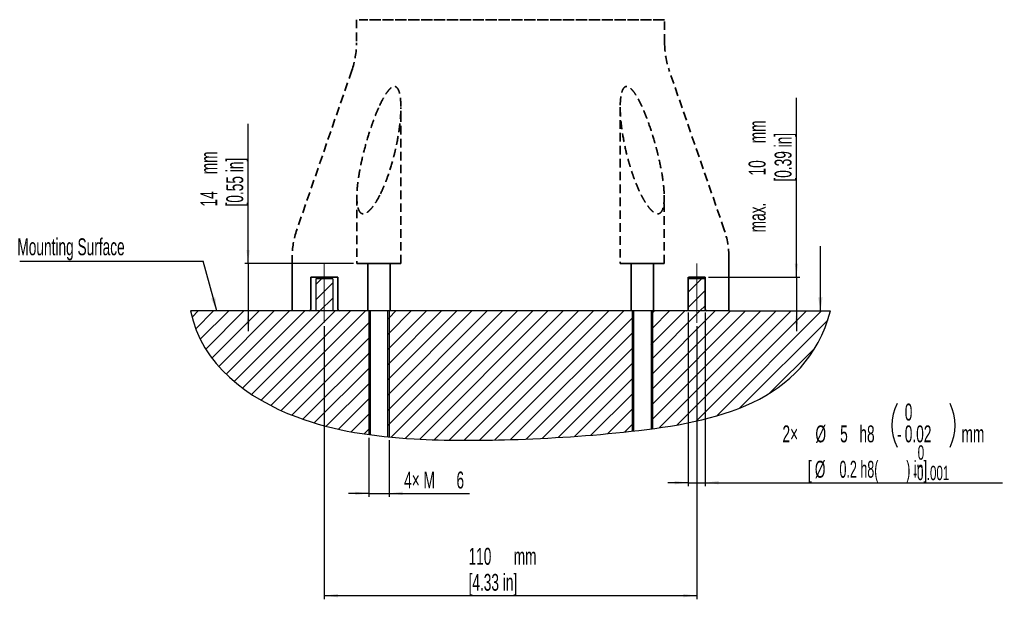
# Model space of a CAD drawing. Header units: millimetres. Extents: x 118 to 279, y 46 to 284.
# Tile 1 of 2: x 125 to 270, y 46 to 136. Entities that reach past the tile are written whole.
import ezdxf

# ---------------------------------------------------------------- set-up
doc = ezdxf.new("R2010")
doc.units = ezdxf.units.MM
doc.linetypes.add('CENTERX2', pattern=[20.32, 12.7, -2.54, 2.54, -2.54])
doc.linetypes.add('HIDDEN', pattern=[1.905, 1.27, -0.635])
for name, color, linetype in [('剖面线层', 2, 'Continuous'), ('标注层', 3, 'Continuous'), ('细线层', 4, 'Continuous')]:
    doc.layers.add(name, color=color, linetype=linetype)
doc.layers.add('实线层', color=7, linetype='Continuous', lineweight=25)
doc.layers.add('虚线层', color=6, linetype='HIDDEN', lineweight=25)
doc.styles.add('SLDTEXTSTYLE0', font='TXT', dxfattribs={"width": 0.605})
doc.styles.add('SLDTEXTSTYLE3', font='TXT', dxfattribs={"width": 0.5525})
doc.dimstyles.new('SLDDIMSTYLE0', dxfattribs={"dimtxt": 2.5, "dimasz": 2, "dimexe": 0, "dimexo": 0.0625, "dimtad": 2, "dimlfac": 2, "dimrnd": 1e-09, "dimzin": 12, "dimdsep": 46, "dimtxsty": 'SLDTEXTSTYLE0', "dimsah": 1, "dimcen": 0.09, "dimadec": 0, "dimazin": 3, "dimtfac": 1, "dimtofl": 0, "dimtmove": 0, "dimatfit": 3, "dimfxl": 0, "dimfrac": 2, "dimtolj": 1, "dimtzin": 12, "dimarcsym": 0})
doc.dimstyles.new('SLDDIMSTYLE2', dxfattribs={"dimtxt": 2.5, "dimasz": 2, "dimexe": 0, "dimexo": 0.0625, "dimtad": 2, "dimlfac": 2, "dimrnd": 1e-09, "dimzin": 12, "dimdsep": 46, "dimtxsty": 'SLDTEXTSTYLE0', "dimsah": 1, "dimcen": 0.09, "dimadec": 0, "dimazin": 3, "dimtfac": 1, "dimtmove": 0, "dimatfit": 0, "dimfxl": 0, "dimfrac": 2, "dimtolj": 1, "dimtzin": 12, "dimarcsym": 0})
doc.dimstyles.new('SLDDIMSTYLE7', dxfattribs={"dimtxt": 2.5, "dimasz": 2, "dimexe": 0, "dimexo": 0.0625, "dimtad": 2, "dimlfac": 2, "dimrnd": 1e-09, "dimzin": 12, "dimdsep": 46, "dimtxsty": 'SLDTEXTSTYLE0', "dimsah": 1, "dimcen": 0.09, "dimadec": 0, "dimazin": 3, "dimtfac": 1, "dimtmove": 0, "dimatfit": 0, "dimfxl": 0, "dimfrac": 2, "dimtolj": 1, "dimtzin": 12, "dimarcsym": 0})
doc.dimstyles.new('SLDDIMSTYLE8', dxfattribs={"dimtxt": 2.5, "dimasz": 2, "dimexe": 0, "dimexo": 0.0625, "dimtad": 2, "dimlfac": 2, "dimrnd": 1e-09, "dimzin": 12, "dimdsep": 46, "dimtxsty": 'SLDTEXTSTYLE0', "dimsah": 1, "dimcen": 0.09, "dimadec": 0, "dimazin": 3, "dimtol": 1, "dimtm": 0.018, "dimtfac": 1, "dimtmove": 0, "dimatfit": 0, "dimfxl": 0, "dimfrac": 2, "dimtolj": 1, "dimarcsym": 0})
doc.dimstyles.new('SLDDIMSTYLE9', dxfattribs={"dimtxt": 0.18, "dimasz": 2, "dimexe": 0, "dimexo": 0.0625, "dimgap": 0, "dimtad": 0, "dimtih": 1, "dimtoh": 1, "dimdec": 0, "dimrnd": 1e-09, "dimzin": 0, "dimdsep": 46, "dimtxsty": 'Standard', "dimsah": 1, "dimcen": 0.09, "dimadec": 0, "dimazin": 0, "dimtfac": 2, "dimtdec": 0, "dimtofl": 0, "dimtmove": 0, "dimatfit": 3, "dimfxl": 0, "dimfrac": 2, "dimtolj": 1, "dimtzin": 0, "dimarcsym": 0})

# ---------------------------------------------------------------- blocks, each defined once
blk = doc.blocks.new('SW_NOTE_0')
at = {"layer": '标注层', "color": 0, "attachment_point": 1, "style": 'SLDTEXTSTYLE0'}
for s, insert, char_height in [('0', (0.66, 2.73), 2.12), ('-0 .001', (0, -0.29), 2.117)]:
    blk.add_mtext(s, dxfattribs=dict(at, insert=insert, char_height=char_height))
blk = doc.blocks.new('_D_10')
at = {"layer": '标注层'}
for p, q in [((176.29, 73.99), (176.29, 65.3)), ((179.29, 73.64), (179.29, 65.3)), ((176.29, 65.8), (173.29, 65.8)), ((176.29, 65.8), (179.29, 65.8)), ((179.29, 65.8), (191.16, 65.8))]:
    blk.add_line(p, q, dxfattribs=at)
for points in [[(176.29, 65.8), (174.29, 66.05), (174.29, 65.55)], [(179.29, 65.8), (181.29, 65.55), (181.29, 66.05)]]:
    blk.add_solid(points, dxfattribs=at)
at = {"layer": '标注层', "char_height": 2.5, "attachment_point": 1, "style": 'SLDTEXTSTYLE0'}
for s, insert in [('4× M', (181.52, 69.02)), ('6', (189.25, 69.02))]:
    blk.add_mtext(s, dxfattribs=dict(at, insert=insert))
blk = doc.blocks.new('_D_11')
at = {"layer": '标注层'}
for p, q in [((158.48, 99.75), (158.48, 120.41)), ((174.04, 99.75), (157.98, 99.75)), ((158.48, 99.75), (158.48, 92.75)), ((158.48, 92.75), (158.48, 89.75))]:
    blk.add_line(p, q, dxfattribs=at)
for points in [[(158.48, 99.75), (158.73, 101.75), (158.23, 101.75)], [(158.48, 92.75), (158.23, 90.75), (158.73, 90.75)]]:
    blk.add_solid(points, dxfattribs=at)
at = {"layer": '标注层', "char_height": 2.5, "attachment_point": 1, "rotation": 90, "style": 'SLDTEXTSTYLE0'}
for s, insert in [('[0.55 in]', (155.26, 108.18)), ('mm', (151.42, 112.94)), ('14', (151.42, 108.18))]:
    blk.add_mtext(s, dxfattribs=dict(at, insert=insert))
blk = doc.blocks.new('_D_12')
at = {"layer": '标注层'}
for p, q in [((239.45, 97.75), (239.45, 124.23)), ((226.48, 97.75), (239.95, 97.75)), ((239.45, 97.75), (239.45, 92.75)), ((229.98, 92.75), (239.95, 92.75)), ((239.45, 92.75), (239.45, 89.75))]:
    blk.add_line(p, q, dxfattribs=at)
for points in [[(239.45, 97.75), (239.7, 99.75), (239.2, 99.75)], [(239.45, 92.75), (239.2, 90.75), (239.7, 90.75)]]:
    blk.add_solid(points, dxfattribs=at)
at = {"layer": '标注层', "char_height": 2.5, "attachment_point": 1, "rotation": 90, "style": 'SLDTEXTSTYLE0'}
for s, insert in [('[0.39 in]', (236.23, 111.86)), ('mm', (232.39, 117.52)), ('10', (232.39, 112.76)), ('max.', (232.39, 104.36))]:
    blk.add_mtext(s, dxfattribs=dict(at, insert=insert))
blk = doc.blocks.new('_D_13')
at = {"layer": '标注层'}
for p, q in [((223.48, 92.5), (223.48, 66.88)), ((225.98, 92.5), (225.98, 66.88)), ((223.48, 67.38), (220.48, 67.38)), ((223.48, 67.38), (225.98, 67.38)), ((225.98, 67.38), (269.87, 67.38))]:
    blk.add_line(p, q, dxfattribs=at)
for centre, start, end in [((260.77, 75.84), 153.4349, 206.5651), ((255.68, 75.84), 333.4349, 26.5651)]:
    blk.add_arc(centre, 7.22, start, end, dxfattribs=at)
for points in [[(223.48, 67.38), (221.48, 67.63), (221.48, 67.13)], [(225.98, 67.38), (227.98, 67.13), (227.98, 67.63)]]:
    blk.add_solid(points, dxfattribs=at)
at = {"layer": '标注层', "char_height": 2.5, "attachment_point": 1}
for s, insert, style in [('0', (255.45, 79.06), 'SLDTEXTSTYLE0'), ('2×', (237.39, 75.84), 'SLDTEXTSTYLE0'), ('%%c', (242.26, 75.84), 'SLDTEXTSTYLE0'), ('5', (245.91, 75.84), 'SLDTEXTSTYLE0'), ('h8', (248.75, 75.84), 'SLDTEXTSTYLE0'), ('0.02', (255.45, 75.84), 'SLDTEXTSTYLE0'), ('-', (254.31, 75.84), 'SLDTEXTSTYLE0'), ('mm', (263.83, 75.84), 'SLDTEXTSTYLE0'), ('[', (241.14, 70.61), 'SLDTEXTSTYLE0'), ('%%c', (242.17, 70.61), 'SLDTEXTSTYLE0'), ('0.2 h8(        ) in]', (245.81, 70.61), 'SLDTEXTSTYLE3')]:
    blk.add_mtext(s, dxfattribs=dict(at, insert=insert, style=style))
blk = doc.blocks.new('_D_14')
at = {"layer": '标注层'}
for p, q in [((169.73, 90.5), (169.73, 50.19)), ((224.73, 90.5), (224.73, 50.19)), ((169.73, 50.69), (224.73, 50.69))]:
    blk.add_line(p, q, dxfattribs=at)
for points in [[(169.73, 50.69), (171.73, 50.44), (171.73, 50.94)], [(224.73, 50.69), (222.73, 50.94), (222.73, 50.44)]]:
    blk.add_solid(points, dxfattribs=at)
at = {"layer": '标注层', "char_height": 2.5, "attachment_point": 1, "style": 'SLDTEXTSTYLE0'}
for s, insert in [('110', (191.03, 57.75)), ('mm', (197.7, 57.75)), ('[4.33 in]', (191.03, 53.91))]:
    blk.add_mtext(s, dxfattribs=dict(at, insert=insert))
blk = doc.blocks.new('SW_NOTE_3')
at = {"layer": '标注层', "color": 0}
blk.add_line((-27.06, 0), (0, 0), dxfattribs=at)
at = {"layer": '标注层', "color": 0, "insert": (-27.44, 3.35), "char_height": 2.5, "attachment_point": 1, "style": 'SLDTEXTSTYLE0'}
blk.add_mtext('Mounting Surface', dxfattribs=at)

msp = doc.modelspace()

# ---------------------------------------------------------------- hatches: boundary and pattern name
at = {"layer": '剖面线层'}
h = msp.add_hatch(dxfattribs=at)
h.set_pattern_fill('ANSI31', color=256, scale=0.5, style=0)
h.paths.add_polyline_path([(170.984436, 92.75371), (170.984436, 97.47035), (168.484436, 97.47035), (168.484436, 92.75371)], flags=0)
h = msp.add_hatch(dxfattribs=at)
h.set_pattern_fill('ANSI31', color=256, scale=0.5, style=0)
edge = h.paths.add_edge_path(flags=0)
edge.add_arc((223.234436, 93.00371), 0.25, 270, 360, ccw=False)
edge.add_line((223.234436, 92.75371), (226.234436, 92.75371))
edge.add_arc((226.234436, 93.00371), 0.25, 180, 270, ccw=False)
edge.add_line((225.984436, 93.00371), (225.984436, 97.47035))
edge.add_line((225.984436, 97.47035), (223.484436, 97.47035))
edge.add_line((223.484436, 97.47035), (223.484436, 93.00371))
h = msp.add_hatch(dxfattribs=at)
h.set_pattern_fill('ANSI31', color=256, scale=0.5, style=0)
edge = h.paths.add_edge_path(flags=0)
edge.add_line((168.484436, 92.75371), (149.984436, 92.75371))
edge.add_spline(control_points=[(149.984436, 92.75371), (151.628814, 84.752541), (161.634837, 77.465733), (172.682126, 74.989031), (176.288999, 74.488525)], knot_values=[0, 0, 0, 0, 0.210366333, 0.3104046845, 0.3104046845, 0.3104046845, 0.3104046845], weights=[1, 1, 1, 1, 1], degree=3, periodic=0)
edge.add_line((176.288999, 74.488525), (176.288999, 92.75371))
edge.add_line((176.288999, 92.75371), (170.984436, 92.75371))
edge.add_line((170.984436, 92.75371), (168.484436, 92.75371))
h = msp.add_hatch(dxfattribs=at)
h.set_pattern_fill('ANSI31', color=256, scale=0.5, style=0)
edge = h.paths.add_edge_path(flags=0)
edge.add_line((176.288999, 92.75371), (176.288999, 74.488525))
edge.add_spline(control_points=[(176.288999, 74.488525), (176.35565, 74.479276), (176.422317, 74.470129), (176.488999, 74.461082)], knot_values=[0.3104046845, 0.3104046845, 0.3104046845, 0.3104046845, 0.3122532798, 0.3122532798, 0.3122532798, 0.3122532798], weights=[1, 1, 1, 1], degree=3, periodic=0)
edge.add_line((176.488999, 74.461082), (176.488999, 92.75371))
edge.add_line((176.488999, 92.75371), (176.288999, 92.75371))
h = msp.add_hatch(dxfattribs=at)
h.set_pattern_fill('ANSI31', color=256, scale=0.5, style=0)
edge = h.paths.add_edge_path(flags=0)
edge.add_line((179.088999, 92.75371), (179.088999, 74.157108))
edge.add_spline(control_points=[(179.088999, 74.157108), (179.155655, 74.150485), (179.222322, 74.143945), (179.288999, 74.137487)], knot_values=[0.3362150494, 0.3362150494, 0.3362150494, 0.3362150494, 0.3380536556, 0.3380536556, 0.3380536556, 0.3380536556], weights=[1, 1, 1, 1], degree=3, periodic=0)
edge.add_line((179.288999, 74.137487), (179.288999, 92.75371))
edge.add_line((179.288999, 92.75371), (179.088999, 92.75371))
h = msp.add_hatch(dxfattribs=at)
h.set_pattern_fill('ANSI31', color=256, scale=0.5, style=0)
edge = h.paths.add_edge_path(flags=0)
edge.add_line((179.288999, 92.75371), (179.288999, 74.137487))
edge.add_spline(control_points=[(179.288999, 74.137487), (180.518745, 74.018382), (186.505371, 73.575077), (198.489024, 73.627732), (209.015329, 74.296018), (215.129856, 74.980429), (215.179872, 74.986047)], knot_values=[0.3380536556, 0.3380536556, 0.3380536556, 0.3380536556, 0.3719638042, 0.5026810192, 0.6663202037, 0.6676693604, 0.6676693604, 0.6676693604, 0.6676693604], weights=[1, 1, 1, 1, 1, 1, 1], degree=3, periodic=0)
edge.add_line((215.179872, 74.986047), (215.179872, 92.75371))
edge.add_line((215.179872, 92.75371), (179.288999, 92.75371))
h = msp.add_hatch(dxfattribs=at)
h.set_pattern_fill('ANSI31', color=256, scale=0.5, style=0)
edge = h.paths.add_edge_path(flags=0)
edge.add_line((215.179872, 92.75371), (215.179872, 74.986047))
edge.add_spline(control_points=[(215.179872, 74.986047), (215.246512, 74.993533), (215.313179, 75.001056), (215.379872, 75.00862)], knot_values=[0.6676693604, 0.6676693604, 0.6676693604, 0.6676693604, 0.6694669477, 0.6694669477, 0.6694669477, 0.6694669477], weights=[1, 1, 1, 1], degree=3, periodic=0)
edge.add_line((215.379872, 75.00862), (215.379872, 92.75371))
edge.add_line((215.379872, 92.75371), (215.179872, 92.75371))
h = msp.add_hatch(dxfattribs=at)
h.set_pattern_fill('ANSI31', color=256, scale=0.5, style=0)
edge = h.paths.add_edge_path(flags=0)
edge.add_line((217.979872, 92.75371), (217.979872, 75.325696))
edge.add_spline(control_points=[(217.979872, 75.325696), (218.046535, 75.334488), (218.113202, 75.34334), (218.179872, 75.352252)], knot_values=[0.6927422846, 0.6927422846, 0.6927422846, 0.6927422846, 0.6945286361, 0.6945286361, 0.6945286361, 0.6945286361], weights=[1, 1, 1, 1], degree=3, periodic=0)
edge.add_line((218.179872, 75.352252), (218.179872, 92.75371))
edge.add_line((218.179872, 92.75371), (217.979872, 92.75371))
h = msp.add_hatch(dxfattribs=at)
h.set_pattern_fill('ANSI31', color=256, scale=0.5, style=0)
edge = h.paths.add_edge_path(flags=0)
edge.add_line((218.179872, 92.75371), (218.179872, 75.352252))
edge.add_spline(control_points=[(218.179872, 75.352252), (229.580611, 76.876216), (241.058241, 80.164179), (244.484436, 92.75371)], knot_values=[0.6945286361, 0.6945286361, 0.6945286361, 0.6945286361, 1, 1, 1, 1], weights=[1, 1, 1, 1], degree=3, periodic=0)
edge.add_line((244.484436, 92.75371), (229.484436, 92.75371))
edge.add_line((229.484436, 92.75371), (226.234436, 92.75371))
edge.add_line((226.234436, 92.75371), (223.234436, 92.75371))
edge.add_line((223.234436, 92.75371), (218.179872, 92.75371))

# ---------------------------------------------------------------- linework, layer by layer
at = {"color": 179, "linetype": 'CENTERX2', "lineweight": 35}
for p, q in [((181.036831, 99.75371), (174.541167, 99.75371)), ((181.036831, 99.75371), (174.541167, 99.75371)), ((176.138999, 99.75371), (176.138999, 92.75371)), ((176.148038, 99.75371), (179.42996, 99.75371)), ((176.148038, 99.75371), (179.42996, 99.75371)), ((179.438999, 92.75371), (179.438999, 99.75371)), ((219.927704, 99.75371), (213.43204, 99.75371)), ((219.927704, 99.75371), (213.43204, 99.75371)), ((215.029872, 99.75371), (215.029872, 92.75371)), ((215.038911, 99.75371), (218.320833, 99.75371)), ((215.038911, 99.75371), (218.320833, 99.75371)), ((218.329872, 92.75371), (218.329872, 99.75371)), ((170.484436, 97.75371), (171.725322, 97.75371)), ((171.734436, 93.00371), (171.734436, 97.75371))]:
    msp.add_line(p, q, dxfattribs=at)
at = {"color": 179, "linetype": 'Continuous', "lineweight": 35}
for p, q in [((170.484436, 97.75371), (168.984436, 97.75371)), ((223.484436, 97.75371), (223.484436, 93.00371)), ((225.984436, 93.00371), (225.984436, 97.75371))]:
    msp.add_line(p, q, dxfattribs=at)
for centre, start, end in [((167.484436, 93.00371), 270, 0), ((171.984436, 93.00371), 180, 270), ((223.234436, 93.00371), 270, 0), ((226.234436, 93.00371), 180, 270)]:
    msp.add_arc(centre, 0.25, start, end, dxfattribs=at)
at = {"layer": '实线层', "linetype": 'CENTERX2', "lineweight": 18}
for p, q in [((169.734436, 99.75371), (169.734436, 91.00371)), ((224.734436, 99.75371), (224.734436, 91.00371))]:
    msp.add_line(p, q, dxfattribs=at)
at = {"layer": '实线层'}
for p, q in [((170.984436, 97.47035), (168.484436, 97.47035)), ((168.484436, 97.47035), (168.484436, 92.75371)), ((170.984436, 97.47035), (170.984436, 92.75371)), ((225.984436, 97.47035), (223.484436, 97.47035)), ((229.484436, 92.75371), (149.984436, 92.75371)), ((176.488999, 92.75371), (176.488999, 74.461082)), ((179.088999, 92.75371), (179.088999, 74.157108)), ((215.379872, 92.75371), (215.379872, 75.00862)), ((217.979872, 92.75371), (217.979872, 75.325696)), ((229.484436, 92.75371), (244.484436, 92.75371))]:
    msp.add_line(p, q, dxfattribs=at)
at = {"layer": '实线层', "color": 179, "linetype": 'CENTERX2', "lineweight": 35}
msp.add_line((225.975322, 97.75371), (223.493549, 97.75371), dxfattribs=at)
at = {"layer": '实线层'}
msp.add_open_spline([(149.984436, 92.75371), (151.628814, 84.752541), (163.61922, 76.020621), (181.844035, 73.554595), (198.489024, 73.627732), (220.845386, 75.047076), (240.741853, 79.001612), (244.484436, 92.75371)], degree=3, knots=[0, 0, 0, 0, 0.210366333, 0.3719638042, 0.5026810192, 0.6663202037, 1, 1, 1, 1], dxfattribs=at)
at = {"layer": '细线层'}
for p, q in [((176.288999, 92.75371), (176.288999, 74.488525)), ((179.288999, 92.75371), (179.288999, 74.137487)), ((215.179872, 92.75371), (215.179872, 74.986047)), ((218.179872, 92.75371), (218.179872, 75.352252))]:
    msp.add_line(p, q, dxfattribs=at)
at = {"layer": '虚线层', "color": 179, "lineweight": 35}
for p, q in [((174.484436, 135.77871), (174.484436, 132.351964)), ((219.975797, 135.77871), (174.493074, 135.77871)), ((219.582276, 135.77871), (174.886595, 135.77871)), ((219.984436, 132.351964), (219.984436, 135.77871)), ((173.799313, 128.270461), (165.669558, 104.736959)), ((228.799313, 104.736959), (220.669558, 128.270461)), ((181.038999, 99.75371), (181.038999, 122.821228)), ((213.429872, 122.849185), (213.429872, 99.75371)), ((174.538999, 109.610378), (174.538999, 99.75371)), ((219.929872, 99.75371), (219.929872, 109.606027))]:
    msp.add_line(p, q, dxfattribs=at)
at = {"layer": '虚线层', "color": 179, "linetype": 'CENTERX2', "lineweight": 35}
for p, q in [((164.984436, 100.655456), (164.984436, 92.75371)), ((229.484436, 92.75371), (229.484436, 100.655456)), ((167.734436, 97.75371), (167.734436, 93.00371)), ((168.984436, 97.75371), (167.743549, 97.75371))]:
    msp.add_line(p, q, dxfattribs=at)
at = {"layer": '虚线层', "color": 179, "lineweight": 35}
for centre, start, end in [((161.984436, 132.351964), 340.94229549, 0), ((232.484436, 132.351964), 180, 199.05770451), ((177.484436, 100.655456), 160.94229549, 180), ((216.984436, 100.655456), 0, 19.05770451)]:
    msp.add_arc(centre, 12.5, start, end, dxfattribs=at)
for points, knots in [([(178.034032, 110.075439), (178.237996, 110.490945), (178.42458, 110.909843), (178.773302, 111.752562), (178.935268, 112.176415), (179.391347, 113.454135), (179.656092, 114.314084), (180.00574, 115.614188), (180.114251, 116.049577), (180.314218, 116.917495), (180.405895, 117.350799), (180.656154, 118.648757), (180.790627, 119.511547), (180.934944, 120.800694), (180.973371, 121.229554), (181.026305, 122.084927), (181.040796, 122.510565), (181.03685, 123.346029), (181.019089, 123.757244), (180.951843, 124.356461), (180.922581, 124.553229), (180.842724, 124.937301), (180.792355, 125.124312), (180.691059, 125.382091), (180.652744, 125.464464), (180.565307, 125.614988), (180.516121, 125.68367), (180.401112, 125.800922), (180.335465, 125.848595), (180.225394, 125.892733), (180.186253, 125.902997), (180.106353, 125.912942), (180.0653, 125.912815), (179.98099, 125.902354), (179.937412, 125.89184), (179.851291, 125.861938), (179.808414, 125.84258), (179.680249, 125.773126), (179.597032, 125.712511), (179.438044, 125.575767), (179.360876, 125.498412), (179.213339, 125.334986), (179.142963, 125.24903), (178.938899, 124.982286), (178.811711, 124.792077), (178.570275, 124.400879), (178.457075, 124.201395), (178.132065, 123.595389), (177.93459, 123.181444), (177.748048, 122.761814)], [0, 0, 0, 0, 0.03125, 0.03125, 0.0625, 0.0625, 0.125, 0.125, 0.15625, 0.15625, 0.1875, 0.1875, 0.25, 0.25, 0.28125, 0.28125, 0.3125, 0.3125, 0.34375, 0.34375, 0.359375, 0.359375, 0.375, 0.375, 0.3828125, 0.3828125, 0.390625, 0.390625, 0.3984375, 0.3984375, 0.40234375, 0.40234375, 0.40625, 0.40625, 0.41015625, 0.41015625, 0.4140625, 0.4140625, 0.421875, 0.421875, 0.4296875, 0.4296875, 0.4375, 0.4375, 0.453125, 0.453125, 0.46875, 0.46875, 0.5, 0.5, 0.5, 0.5]), ([(219.920622, 110.075439), (219.9052, 110.490945), (219.872199, 110.909843), (219.782462, 111.752562), (219.725536, 112.176415), (219.526797, 113.454135), (219.357513, 114.314084), (219.061444, 115.614188), (218.955451, 116.049577), (218.731293, 116.917495), (218.61296, 117.350799), (218.2393, 118.648757), (217.965934, 119.511547), (217.511039, 120.800694), (217.351826, 121.229554), (217.013925, 122.084927), (216.835633, 122.510565), (216.456465, 123.346029), (216.255638, 123.757244), (215.92379, 124.356461), (215.808009, 124.553229), (215.559941, 124.937301), (215.428019, 125.124312), (215.214695, 125.382091), (215.140651, 125.464464), (214.988024, 125.614988), (214.909145, 125.68367), (214.743501, 125.800922), (214.657299, 125.848595), (214.528203, 125.892733), (214.484641, 125.902997), (214.400455, 125.912942), (214.359458, 125.912815), (214.279655, 125.902354), (214.240607, 125.89184), (214.167374, 125.861938), (214.132842, 125.84258), (214.034639, 125.773126), (213.97759, 125.712511), (213.877737, 125.575767), (213.834066, 125.498412), (213.75743, 125.334986), (213.724408, 125.24903), (213.63649, 124.982286), (213.592422, 124.792077), (213.522674, 124.400879), (213.497378, 124.201395), (213.440553, 123.595389), (213.427779, 123.181444), (213.43013, 122.761814)], [0, 0, 0, 0, 0.03125, 0.03125, 0.0625, 0.0625, 0.125, 0.125, 0.15625, 0.15625, 0.1875, 0.1875, 0.25, 0.25, 0.28125, 0.28125, 0.3125, 0.3125, 0.34375, 0.34375, 0.359375, 0.359375, 0.375, 0.375, 0.3828125, 0.3828125, 0.390625, 0.390625, 0.3984375, 0.3984375, 0.40234375, 0.40234375, 0.40625, 0.40625, 0.41015625, 0.41015625, 0.4140625, 0.4140625, 0.421875, 0.421875, 0.4296875, 0.4296875, 0.4375, 0.4375, 0.453125, 0.453125, 0.46875, 0.46875, 0.5, 0.5, 0.5, 0.5]), ([(177.748048, 122.761814), (177.561507, 122.342184), (177.386206, 121.916391), (177.052284, 121.057411), (176.894956, 120.627335), (176.445678, 119.335922), (176.176014, 118.473439), (175.685689, 116.746393), (175.465215, 115.881813), (175.174692, 114.583081), (175.084478, 114.148951), (174.920543, 113.284663), (174.846848, 112.85494), (174.719107, 112.000991), (174.664995, 111.57675), (174.58215, 110.735), (174.553204, 110.317444), (174.53781, 109.698119), (174.537465, 109.493438), (174.548918, 109.092143), (174.560658, 108.895034), (174.60039, 108.510209), (174.62825, 108.32242), (174.708331, 107.9607), (174.761125, 107.784725), (174.868377, 107.549689), (174.908844, 107.476007), (175.002826, 107.341483), (175.056056, 107.281327), (175.17618, 107.183169), (175.244563, 107.144452), (175.355995, 107.10986), (175.39463, 107.102111), (175.475067, 107.094652), (175.517202, 107.095019), (175.644597, 107.108385), (175.732076, 107.133445), (175.908953, 107.210831), (175.995472, 107.261642), (176.16568, 107.380987), (176.249729, 107.450043), (176.410675, 107.597382), (176.488287, 107.67613), (176.714698, 107.923735), (176.857888, 108.10495), (177.125746, 108.4762), (177.251495, 108.667565), (177.611877, 109.253465), (177.830067, 109.659933), (178.034032, 110.075439)], [0.5, 0.5, 0.5, 0.5, 0.53125, 0.53125, 0.5625, 0.5625, 0.625, 0.625, 0.6875, 0.6875, 0.71875, 0.71875, 0.75, 0.75, 0.78125, 0.78125, 0.8125, 0.8125, 0.828125, 0.828125, 0.84375, 0.84375, 0.859375, 0.859375, 0.875, 0.875, 0.8828125, 0.8828125, 0.890625, 0.890625, 0.8984375, 0.8984375, 0.90234375, 0.90234375, 0.90625, 0.90625, 0.9140625, 0.9140625, 0.921875, 0.921875, 0.9296875, 0.9296875, 0.9375, 0.9375, 0.953125, 0.953125, 0.96875, 0.96875, 1, 1, 1, 1]), ([(213.43013, 122.761814), (213.432481, 122.342184), (213.450473, 121.916391), (213.509933, 121.057411), (213.551263, 120.627335), (213.70363, 119.335922), (213.842607, 118.473439), (214.1843, 116.746393), (214.387207, 115.881813), (214.743033, 114.583081), (214.870609, 114.148951), (215.143701, 113.284663), (215.289016, 112.85494), (215.599829, 112.000991), (215.765269, 111.57675), (216.121285, 110.735), (216.311673, 110.317444), (216.62393, 109.698119), (216.732266, 109.493438), (216.957529, 109.092143), (217.074661, 108.895034), (217.320822, 108.510209), (217.44976, 108.32242), (217.725121, 107.9607), (217.873232, 107.784725), (218.108114, 107.549689), (218.188649, 107.476007), (218.35586, 107.341483), (218.441879, 107.281327), (218.615544, 107.183169), (218.705067, 107.144452), (218.83539, 107.10986), (218.878257, 107.102111), (218.96277, 107.094652), (219.004704, 107.095019), (219.124798, 107.108385), (219.198586, 107.133445), (219.333224, 107.210831), (219.392024, 107.261642), (219.497201, 107.380987), (219.543656, 107.450043), (219.6245, 107.597382), (219.65935, 107.67613), (219.751506, 107.923735), (219.7967, 108.10495), (219.864473, 108.4762), (219.887404, 108.667565), (219.934072, 109.253465), (219.936043, 109.659933), (219.920622, 110.075439)], [0.5, 0.5, 0.5, 0.5, 0.53125, 0.53125, 0.5625, 0.5625, 0.625, 0.625, 0.6875, 0.6875, 0.71875, 0.71875, 0.75, 0.75, 0.78125, 0.78125, 0.8125, 0.8125, 0.828125, 0.828125, 0.84375, 0.84375, 0.859375, 0.859375, 0.875, 0.875, 0.8828125, 0.8828125, 0.890625, 0.890625, 0.8984375, 0.8984375, 0.90234375, 0.90234375, 0.90625, 0.90625, 0.9140625, 0.9140625, 0.921875, 0.921875, 0.9296875, 0.9296875, 0.9375, 0.9375, 0.953125, 0.953125, 0.96875, 0.96875, 1, 1, 1, 1])]:
    msp.add_open_spline(points, degree=3, knots=knots, dxfattribs=at)

# ---------------------------------------------------------------- block references
at = {"layer": '标注层'}
for name, p in [('SW_NOTE_3', (151.841905, 100.125851)), ('SW_NOTE_0', (256.699979, 70.165668))]:
    msp.add_blockref(name, p, dxfattribs=at)

# ---------------------------------------------------------------- dimensions: what is measured, and where the dimension line sits
for base, p1, p2, text, dimstyle, picture, middle in [((239.449694, 92.75371), (225.975322, 97.75371), (229.484436, 92.75371), 'max. <> mm\\P        [0.39 in]', 'SLDDIMSTYLE2', '_D_12', (239.449694, 114.295111)), ((158.484186, 92.75371), (174.541167, 99.75371), (149.984436, 92.75371), '<> mm\\P[0.55 in]', 'SLDDIMSTYLE7', '_D_11', (158.484186, 114.295111))]:
    dim = msp.add_linear_dim(base=base, p1=p1, p2=p2, angle=90, text=text, dimstyle=dimstyle, dxfattribs=at)
    dim.commit()
    dim.dimension.update_dxf_attribs({"geometry": picture, "text_midpoint": middle, "dimtype": 160})
for base, p1, p2, text, dimstyle, picture, middle in [((225.984436, 67.383515), (223.484436, 93.00371), (225.984436, 93.00371), '2× %%c<>h8 mm\\P    [%%c0.2 h8(        ) in]', 'SLDDIMSTYLE8', '_D_13', (253.628469, 67.383515)), ((224.734436, 50.687762), (169.734436, 91.00371), (224.734436, 91.00371), '<> mm\\P[4.33 in]', 'SLDDIMSTYLE0', '_D_14', (197.234436, 50.687762)), ((179.288999, 65.800422), (176.288999, 74.488525), (179.288999, 74.137487), '4× M<>', 'SLDDIMSTYLE2', '_D_10', (186.341834, 65.800422))]:
    dim = msp.add_linear_dim(base=base, p1=p1, p2=p2, text=text, dimstyle=dimstyle, dxfattribs=at)
    dim.commit()
    dim.dimension.update_dxf_attribs({"geometry": picture, "text_midpoint": middle, "dimtype": 160})

# ---------------------------------------------------------------- leaders
for points in [[(242.992632, 92.75371), (242.992632, 102.343874)], [(153.844982, 92.75371), (151.841905, 100.125851)]]:
    msp.add_leader(points, dimstyle='SLDDIMSTYLE9', dxfattribs=at)

doc.saveas('drawing.dxf')
